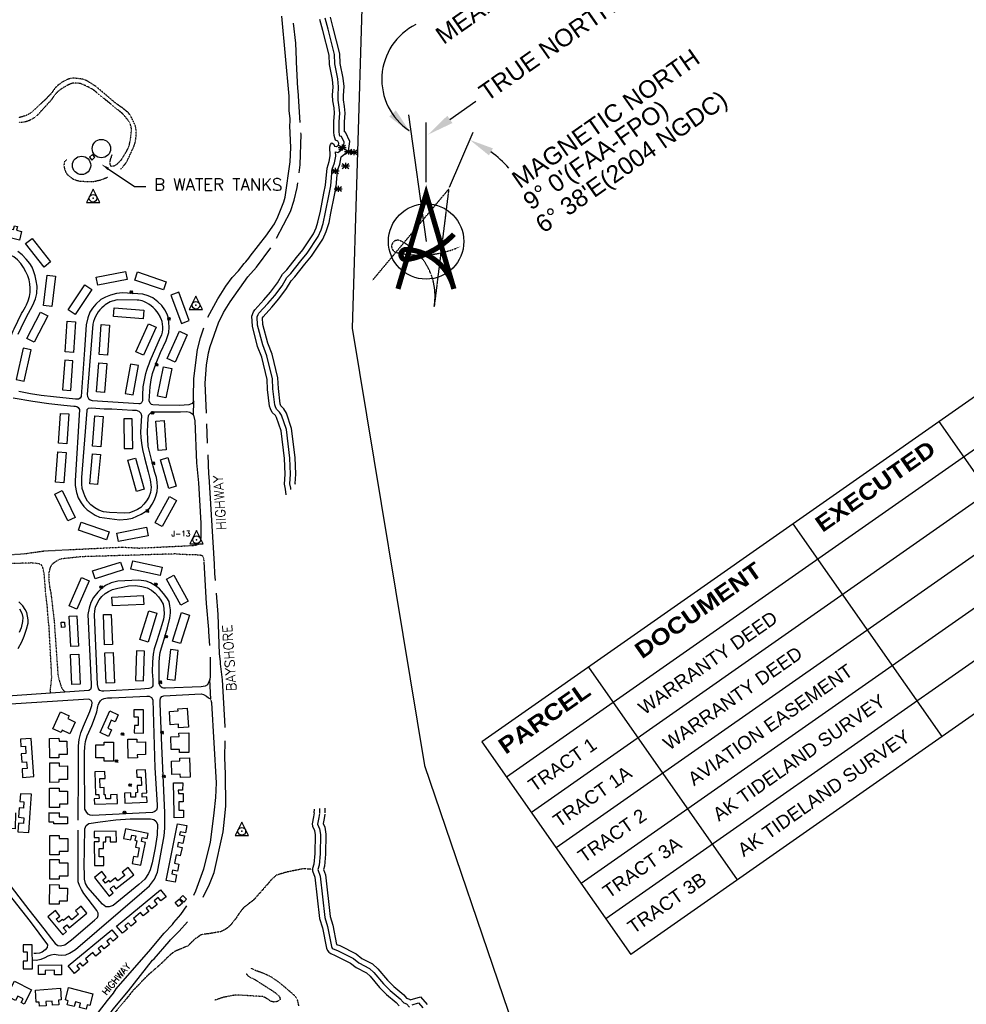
# Model space of a CAD drawing. Header units: feet. Extents: x 0 to 208040, y 0 to 211214.
# Tile 61 of 71: x 199729 to 203259, y 196786 to 200457. Entities that reach past the tile are written whole.
import ezdxf
from ezdxf.enums import TextEntityAlignment as Align

# ---------------------------------------------------------------- set-up
doc = ezdxf.new("R2010")
doc.units = ezdxf.units.FT
doc.header["$LTSCALE"] = 0.5
doc.header["$MEASUREMENT"] = 0
doc.header["$XCLIPFRAME"] = 0
for name, pattern in [('D100S10', [1, 0.5, 0.5]), ('D80S10', [1, 0.5, 0.5]), ('DASHED', [0.75, 0.5, -0.25]), ('HIDDEN', [0.375, 0.25, -0.125]), ('HIDDEN2', [0.1875, 0.125, -0.0625]), ('PHANTOM2', [1.25, 0.625, -0.125, 0.125, -0.125, 0.125, -0.125])]:
    doc.linetypes.add(name, pattern=pattern)
doc.layers.get('0').update_dxf_attribs({"linetype": 'CONTINUOUS'})
for name, color, linetype in [('1-TEXT', 1, 'CONTINUOUS'), ('1-WCBTEXT', 1, 'CONTINUOUS'), ('COAST', 5, 'CONTINUOUS'), ('COAST-LT1', 5, 'D80S10'), ('COAST-LT2', 5, 'D100S10'), ('ELECTRIC_ANNO', 11, 'DASHED'), ('HV-CONTROL', 11, 'CONTINUOUS'), ('image', 7, 'CONTINUOUS'), ('MA-BLDG', 11, 'CONTINUOUS'), ('MAGNOR', 11, 'CONTINUOUS'), ('MI-BLDG', 11, 'CONTINUOUS'), ('R-DIRT', 11, 'HIDDEN2'), ('R-DIRT-T', 1, 'CONTINUOUS'), ('R-PAVED', 11, 'CONTINUOUS'), ('ROCK', 11, 'CONTINUOUS'), ('S_SYMB', 11, 'CONTINUOUS'), ('STREAM', 11, 'PHANTOM2'), ('TANK', 11, 'CONTINUOUS'), ('TRACT1AREA', 3, 'CONTINUOUS')]:
    doc.layers.add(name, color=color, linetype=linetype)
doc.styles.add('ARIAL', font='ARIAL.TTF')
doc.styles.add('ARIALBOLD', font='ARIBLK.TTF')
doc.styles.add('COMPLEX', font='complex.shx')
doc.styles.add('CVFONT05', font='ROMANC')
doc.styles.add('NOTE', font='ARIAL.TTF', dxfattribs={"height": 10})
doc.styles.get("Standard").update_dxf_attribs({"font": 'simplex.shx'})
picture_1 = doc.add_image_def('image1.jpg', size_in_pixel=(2000, 2400))

# ---------------------------------------------------------------- blocks, each defined once
blk = doc.blocks.new('ROCK')
for p, q in [((-15, 0), (15, 0)), ((-12, 9), (12, -9)), ((-12, -9), (12, 9)), ((0, 11.3), (0, -11.3))]:
    blk.add_line(p, q)
blk = doc.blocks.new('HV-CONTROL', base_point=(0, 18.8))
blk.add_lwpolyline([(-25.1, 3.2), (24.9, 3.2), (-0.1, 53.2)], close=True)
blk.add_circle((-0.1, 18.8), 14.4)
blk.add_point((-0.1, 18.8))
blk = doc.blocks.new('51-91')
at = {"layer": 'S_SYMB'}
for p, q in [((-3.3, 3.3), (-5.1, 5.1)), ((3.3, 3.3), (5.1, 5.1)), ((-3.3, -3.3), (-5.1, -5.1)), ((3.3, -3.3), (5.1, -5.1))]:
    blk.add_line(p, q, dxfattribs=at)
blk.add_circle((0, 0), 4.64, dxfattribs=at)
blk.add_text('s', height=8, dxfattribs=at).set_placement((0.1, -2.7), align=Align.CENTER)
blk = doc.blocks.new('A')
at = {"layer": 'MAGNOR', "color": 1, "linetype": 'HIDDEN'}
blk.add_lwpolyline([(-246.9, -4), (180.7, 111.4), (-115.6, -217, 0.336102), (-77.5, 57.1, 1.104883), (-114.5, 30.5, 0.163873), (92.6, -88.6, -0.287679)], format="xyb", dxfattribs=at)

msp = doc.modelspace()

# ---------------------------------------------------------------- linework, layer by layer
at = {"layer": '1-TEXT'}
for p, q in [((200059.6, 199901.2), (200157.1, 199835.4)), ((200157.1, 199835.4), (200200, 199835.4))]:
    msp.add_line(p, q, dxfattribs=at)
msp.add_solid([(200056.8, 199897), (200062.4, 199905.3), (200034.7, 199917.9)], dxfattribs=at)
at = {"layer": '1-WCBTEXT', "color": 1}
msp.add_solid([(201131.6, 200119.2), (201107.3, 200096.4), (201187.8, 200034.8)], dxfattribs=at)
at = {"layer": 'COAST'}
for points, elevation in [([(200722.5, 198685.9), (200720.3, 198707.2), (200716.5, 198725), (200719.3, 198763.1), (200716.3, 198821.2), (200704, 198924.4), (200687.4, 198973.8), (200682.8, 198981.5), (200670.7, 198993.4), (200664, 199007), (200661.3, 199017), (200653.9, 199079.1), (200651.8, 199115.7), (200631.9, 199198.5), (200616.5, 199239.3), (200596.8, 199315.1), (200594.3, 199352.6), (200600.9, 199367.9), (200605.8, 199375.3), (200639.7, 199412.5), (200664.9, 199441.5), (200690.9, 199476.5), (200709.4, 199508.8), (200725.6, 199524.9), (200761.9, 199570.4), (200785, 199598.8), (200824.4, 199658.7), (200835, 199681.4), (200841.1, 199702.1), (200850.3, 199743.8), (200863.7, 199810.3), (200869.4, 199840.2), (200875.3, 199903.8), (200883.7, 199928.7), (200887.5, 199949.7), (200885.6, 199983.7), (200888, 199992), (200893.3, 199998.2), (200900.5, 199993.8), (200902.9, 199985.9), (200911, 199984.1), (200917.6, 199989.4), (200918.8, 199997.5), (200915.3, 200005.1), (200907.1, 200007.7), (200902.3, 200025.8), (200900.9, 200037.5), (200900.8, 200077.7), (200902.8, 200108.8), (200901.3, 200129), (200896.5, 200154.9), (200896.2, 200175.8), (200898.5, 200207.4), (200896, 200234.1), (200884.8, 200289.8), (200883.4, 200324.7), (200859.7, 200417.3), (200848.4, 200458.5)], 2.6), ([(200826.8, 197500), (200825.2, 197485.6), (200819.7, 197459.3), (200820.8, 197450.4), (200828.1, 197434.7), (200830.6, 197417.9), (200830, 197348.4), (200826.3, 197309.2), (200821.3, 197291.9), (200821.7, 197283.4), (200829.9, 197259.6), (200847.7, 197105.5), (200858, 197071.1), (200872.9, 196995.4), (200876.6, 196987), (200882.2, 196980), (200889.3, 196975.3), (200905.9, 196968.5), (200962.8, 196939.9), (200983.5, 196923.8), (201022.1, 196903.4), (201035.8, 196891.1), (201071.3, 196848.8), (201097.2, 196823), (201133.6, 196792.7), (201144.5, 196779.9)], 4.4), ([(200826.8, 197500), (200828.3, 197513.3), (200828.3, 197513.6)], 2.6)]:
    msp.add_lwpolyline(points, dxfattribs=dict(at, elevation=elevation))
at = {"layer": 'COAST-LT1'}
for points, elevation in [([(200740.5, 198705.5), (200740, 198710.3), (200736.7, 198726.3), (200739.3, 198762.9), (200736.3, 198822.9), (200723.6, 198928.8), (200705.7, 198982.3), (200698.6, 198994), (200687.2, 199005.2), (200682.8, 199014.1), (200681, 199020.8), (200673.8, 199080.9), (200671.7, 199118.6), (200651.1, 199204.4), (200635.6, 199245.4), (200616.6, 199318.3), (200614.6, 199349.1), (200618.5, 199358.4), (200621.6, 199362.9), (200654.7, 199399.2), (200680.5, 199429), (200707.6, 199465.5), (200725.4, 199496.5), (200740.5, 199511.6), (200777.5, 199557.9), (200801.1, 199587), (200841.8, 199648.9), (200853.8, 199674.3), (200860.5, 199697.1), (200869.9, 199739.8), (200883.4, 199806.5), (200889.2, 199837.4), (200895, 199899.6), (200903.1, 199923.7), (200907.6, 199948.4), (200906.7, 199964.6), (200916, 199962.6), (200936.2, 199978.6), (200939.5, 200000.5), (200929.7, 200021.5), (200923.6, 200023.4), (200922, 200029.6), (200920.9, 200038.7), (200920.8, 200077.1), (200922.8, 200108.9), (200921.1, 200131.6), (200916.5, 200156.8), (200916.2, 200175.3), (200918.5, 200207.6), (200915.8, 200237), (200904.8, 200292.3), (200903.2, 200327.6), (200879, 200422.4), (200868, 200462.7)], 2.6), ([(200846.7, 197497.7), (200844.9, 197482.4), (200839.7, 197457.3), (200847.5, 197440.5), (200850.6, 197419.3), (200850, 197347.4), (200846, 197305.5), (200841.1, 197288.4), (200849.6, 197264.1), (200867.3, 197109.6), (200877.4, 197075.9), (200892.1, 197001.4), (200894.6, 196995.8), (200898.7, 196993.1), (200914.2, 196986.7), (200973.5, 196956.9), (200994.4, 196940.7), (201033.6, 196920), (201050.2, 196905.1), (201086.1, 196862.4), (201110.7, 196837.8), (201147.7, 196807), (201158.6, 196794.2), (201161.2, 196792), (201171, 196788.4), (201182.5, 196775.9)], 4.4), ([(200848.3, 197500.3), (200848.4, 197512.3), (200848.3, 197515.8)], 2.6), ([(201192.2, 196784), (201216.7, 196791), (201232.1, 196773.3)], 4.4)]:
    msp.add_lwpolyline(points, dxfattribs=dict(at, elevation=elevation))
at = {"layer": 'COAST-LT2'}
for points, elevation in [([(200757.6, 198724.1), (200756.8, 198727.7), (200759.3, 198762.7), (200756.2, 198824.6), (200743.2, 198933.2), (200724, 198990.7), (200714.5, 199006.5), (200703.6, 199017.1), (200701.6, 199021.2), (200700.7, 199024.6), (200693.8, 199082.7), (200691.5, 199121.6), (200670.2, 199210.3), (200654.7, 199251.5), (200636.4, 199321.5), (200634.8, 199345.7), (200636.6, 199349.7), (200669.6, 199385.9), (200696.1, 199416.4), (200724.4, 199454.6), (200741.4, 199484.3), (200755.4, 199498.2), (200793.1, 199545.4), (200817.3, 199575.2), (200859.3, 199639.1), (200872.5, 199667.2), (200883.6, 199700.7), (200889.6, 199735.9), (200903, 199802.6), (200909, 199834.6), (200914.7, 199895.5), (200922.5, 199918.7), (200927.5, 199946.2), (200954.9, 199967.9), (200960.2, 200003.5), (200944.1, 200037.9), (200940.9, 200038.9), (200940.8, 200076.4), (200942.9, 200109), (200941, 200134.1), (200936.5, 200158.8), (200936.2, 200174.7), (200938.6, 200207.8), (200935.7, 200239.9), (200924.7, 200294.7), (200923.1, 200330.5), (200898.3, 200427.5), (200887.6, 200466.8)], 2.6), ([(200866.5, 197495.4), (200864.7, 197479.2), (200860.6, 197459.7), (200866.8, 197446.2), (200870.6, 197420.7), (200870, 197346.4), (200865.8, 197301.7), (200862.1, 197289), (200869.2, 197268.6), (200887, 197113.6), (200896.9, 197080.7), (200910.9, 197009.7), (200922.5, 197004.9), (200984.3, 196973.9), (201005.3, 196957.5), (201045.1, 196936.5), (201064.6, 196919), (201100.8, 196875.9), (201124.2, 196852.6), (201161.9, 196821.2), (201172, 196809.3), (201182.4, 196805.4), (201184.9, 196802.7), (201223.5, 196813.7), (201248.6, 196784.9)], 4.4), ([(200868.9, 197500.3), (200868.4, 197511.2), (200868.3, 197518)], 2.6)]:
    msp.add_lwpolyline(points, dxfattribs=dict(at, elevation=elevation))
at = {"layer": 'MA-BLDG', "elevation": 226}
msp.add_lwpolyline([(200001, 199954.3), (199989.6, 199944.3), (199998.5, 199934.2), (200009.9, 199944.3)], close=True, dxfattribs=at)
at = {"layer": 'MAGNOR', "color": 1}
for p, q in [((201333.4, 200085.8), (201430, 200153.2)), ((201178.5, 200102.8), (201244.8, 199630.6)), ((201244.8, 199851.1), (201244.8, 200073.9)), ((201332.2, 199833), (201420.5, 200037.6))]:
    msp.add_line(p, q, dxfattribs=at)
at = {"layer": 'MAGNOR', "color": 1, "const_width": 19.4}
msp.add_lwpolyline([(201139.7, 199453.7), (201244.8, 199807.5), (201348.2, 199453.7, 0.336102), (201170.4, 199600.6, 1.104883), (201173.2, 199562.7, 0.163873), (201348.2, 199657.6, -0.287679)], format="xyb", dxfattribs=at)
at = {"layer": 'MAGNOR', "color": 1, "linetype": 'Continuous'}
msp.add_circle((201244.8, 199630.6), 140.6, dxfattribs=at)
at = {"layer": 'MAGNOR', "color": 1}
for centre, radius, start, end in [((201308.9, 200234.5), 229.4, 116.6736, 236.237), ((201244.8, 199630.6), 412.1, 41.5873, 54.1204)]:
    msp.add_arc(centre, radius, start, end, dxfattribs=at)
for points in [[(201342.9, 200072.1), (201323.8, 200099.4), (201251.4, 200028.5)], [(201479, 199951.5), (201493.8, 199977.6), (201408.2, 200009)]]:
    msp.add_solid(points, dxfattribs=at)
at = {"layer": 'MI-BLDG'}
for points, elevation in [([(199728.1, 199635.4), (199619.6, 199663.3), (199627.8, 199695.2), (199706.7, 199674.9), (199710.3, 199688.6), (199721.2, 199685.8), (199717.9, 199673), (199736.6, 199668.1)], 54), ([(199820.5, 199535.2), (199751.5, 199623.1), (199775.6, 199642.1), (199844.7, 199554.1)], 54.5), ([(199817.5, 199392.1), (199831.2, 199504.7), (199862.7, 199500.9), (199848.9, 199388.2)], 51.5), ([(200129.7, 199488.4), (200020.2, 199467.3), (200014.3, 199497.8), (200123.8, 199518.9)], 54.2), ([(200265.6, 199450.1), (200158.6, 199486.8), (200168.8, 199516.7), (200275.8, 199479.9)], 54.5), ([(199998.4, 199451.9), (199935.8, 199358.3), (199909.5, 199375.9), (199972.2, 199469.4)], 52.9), ([(200293.4, 199430.3), (200332.8, 199324.7), (200361.6, 199335.5), (200322.1, 199441)], 52.6), ([(199756.2, 199269.1), (199806.6, 199367.2), (199833.7, 199353.2), (199783.3, 199255.1)], 50.4), ([(200189.9, 199342.5), (200078.9, 199350.6), (200081.2, 199382.7), (200192.2, 199374.6)], 53.2), ([(199936.9, 199330.9), (199929.4, 199216.6), (199898.9, 199218.6), (199906.4, 199332.9)], 51.2), ([(200026.1, 199208.8), (200033.5, 199321), (200063.9, 199319), (200056.5, 199206.8)], 51.2), ([(200237.7, 199310.6), (200190.5, 199206.7), (200162, 199219.6), (200209.2, 199323.5)], 52.6), ([(200354.2, 199282.8), (200308.9, 199181), (200279.4, 199194.1), (200324.7, 199295.9)], 52.9), ([(199746.2, 199109.6), (199772.6, 199226.4), (199742.6, 199233.2), (199716.2, 199116.4)], 48.2), ([(199919.4, 199074.7), (199927.2, 199185.9), (199897.1, 199188.1), (199889.2, 199076.8)], 49.9), ([(200016, 199069.3), (200024.7, 199178.5), (200054.6, 199176.1), (200045.9, 199066.9)], 49.9), ([(200142.3, 199173), (200122.8, 199063.4), (200152.6, 199058.1), (200172.1, 199167.7)], 51), ([(200296.3, 199157), (200274.2, 199048), (200243.7, 199054.2), (200265.8, 199163.1)], 51.8), ([(199912.5, 198987.4), (199904.8, 198875.8), (199874, 198877.9), (199881.7, 198989.5)], 48), ([(200040.9, 198978), (200032.2, 198864.8), (200000.6, 198867.3), (200009.3, 198980.5)], 48.5), ([(200117.2, 198969), (200119, 198858), (200150.6, 198858.5), (200148.8, 198969.5)], 50.2), ([(200267.4, 198963.3), (200275.8, 198853), (200245.7, 198850.7), (200237.2, 198961)], 48.2), ([(199863.1, 198732.6), (199871, 198846.3), (199902.3, 198844.2), (199894.4, 198730.4)], 46.9), ([(199990.6, 198727.2), (200000.9, 198838.8), (200030.3, 198836.1), (200020, 198724.5)], 46.1), ([(200161.5, 198822.8), (200193.6, 198706.4), (200164.3, 198698.3), (200132.2, 198814.7)], 48), ([(200281.7, 198824.8), (200312.6, 198717.5), (200285, 198709.5), (200254, 198816.9)], 47.4), ([(199908.7, 198588.3), (199860.4, 198688.1), (199888.2, 198701.5), (199936.5, 198601.8)], 46.6), ([(200052.4, 198517.8), (199948.2, 198554.1), (199958.5, 198583.6), (200062.7, 198547.3)], 45.2), ([(200208.3, 198533.5), (200097.4, 198512.1), (200091.4, 198543.3), (200202.2, 198564.7)], 44.7), ([(200253.6, 198384.7), (200144.3, 198408.8), (200151.2, 198439.7), (200260.4, 198415.5)], 45.2), ([(200114.7, 198406.6), (200010.6, 198373.1), (200001.4, 198401.8), (200105.5, 198435.2)], 45.5), ([(199988, 198365), (199942.8, 198259.9), (199914.1, 198272.3), (199959.4, 198377.3)], 45.2), ([(200329.6, 198273.9), (200276.5, 198371.4), (200304.3, 198386.5), (200357.4, 198289)], 43.3), ([(200191.9, 198277.2), (200074.8, 198271.5), (200073.1, 198304.3), (200190.3, 198310)], 42.2), ([(200241.2, 198244.2), (200207.8, 198137), (200177.8, 198146.3), (200211.2, 198253.5)], 42.8), ([(199942.7, 198234.5), (199948.3, 198121.7), (199919.4, 198120.3), (199913.8, 198233)], 42.5), ([(200045.4, 198126.6), (200041.2, 198239), (200071, 198240.1), (200075.1, 198127.7)], 42.2), ([(200299.1, 198140.6), (200332.9, 198247.1), (200362.5, 198237.7), (200328.7, 198131.2)], 42.2), ([(199885.3, 198191.7), (199884.5, 198210.5), (199896.9, 198211), (199897.7, 198192.2)], 41.1), ([(200309.2, 197995.2), (200320.8, 198105.5), (200291.1, 198108.6), (200279.5, 197998.3)], 41.1), ([(199950.3, 198092.3), (199955.2, 197979.4), (199924.2, 197978), (199919.3, 198090.9)], 41.1), ([(200077.8, 198098.1), (200082.4, 197985.2), (200052, 197984), (200047.4, 198096.8)], 41.4), ([(200164.7, 198103.8), (200160.9, 197993.3), (200191.1, 197992.3), (200194.9, 198102.7)], 42), ([(200322, 197816.8), (200321.1, 197830.1), (200290.9, 197828.1), (200287.6, 197878.1), (200319.6, 197880.3), (200319, 197888.3), (200353.8, 197890.6), (200358.5, 197819.2)], 47.4), ([(199913.7, 197861.7), (199909, 197851.5), (199936.4, 197838.7), (199915.8, 197794.8), (199887.9, 197807.8), (199883.7, 197799), (199852.4, 197813.6), (199881.8, 197876.6)], 50.7), ([(200097.1, 197865.8), (200084.8, 197838.9), (200070.8, 197845.3), (200057.6, 197816.3), (200072.1, 197809.7), (200061, 197785.3), (200028.8, 197800), (200065.4, 197880.3)], 45), ([(200154.7, 197884.3), (200154.5, 197858.3), (200171.3, 197858.2), (200171.1, 197825.2), (200156.8, 197825.3), (200156.6, 197797.9), (200190.7, 197797.6), (200191.4, 197884)], 48.8), ([(199731.8, 197774.9), (199733.6, 197747.4), (199751, 197748.5), (199752.8, 197720.7), (199734.8, 197719.5), (199736.8, 197688.7), (199755.1, 197689.9), (199756.7, 197664.8), (199738.3, 197663.6), (199740.3, 197632.4), (199781.8, 197635.1), (199772.6, 197777.5)], 37.6), ([(199875.8, 197778.4), (199876, 197767), (199905.7, 197767.6), (199906.6, 197717.8), (199875.4, 197717.3), (199875.6, 197705.7), (199841.2, 197705.1), (199839.9, 197777.8)], 49.9), ([(200165.5, 197775.2), (200165.6, 197764.1), (200197.9, 197764.6), (200198.6, 197717), (200167.9, 197716.6), (200168.1, 197704.9), (200133.4, 197704.4), (200132.3, 197774.7)], 47.1), ([(200325, 197724.9), (200324.8, 197736.4), (200293.5, 197735.9), (200292.8, 197783.9), (200323.4, 197784.3), (200323.2, 197797.6), (200359.4, 197798.1), (200360.5, 197725.5)], 47.7), ([(200044.2, 197693.1), (200044.2, 197704.9), (200013.4, 197705.1), (200013.8, 197753.5), (200044.7, 197753.3), (200044.8, 197763.9), (200079.6, 197763.7), (200079.2, 197692.9)], 48.5), ([(200328.3, 197632.1), (200327.9, 197644), (200297.2, 197643), (200295.5, 197692.7), (200326.4, 197693.7), (200326, 197703.6), (200362.2, 197704.8), (200364.6, 197633.3)], 45.5), ([(199876.7, 197686.5), (199876.8, 197674.4), (199907, 197674.7), (199907.5, 197624.7), (199875.5, 197624.4), (199875.6, 197613.8), (199842, 197613.5), (199841.3, 197686.1)], 47.7), ([(200092.6, 197568.4), (200068.1, 197567.7), (200068.5, 197552.3), (200049.9, 197551.7), (200049.4, 197567), (200044.6, 197566.9), (200043.9, 197594.1), (200029.3, 197593.7), (200028.4, 197627.6), (200047.8, 197628.1), (200047.1, 197654.6), (200009.1, 197653.5), (200011.5, 197568.5), (200025, 197568.9), (200025.4, 197552.9), (200007.1, 197552.4), (200007.7, 197531.9), (200093.6, 197534.3)], 49.1), ([(200165.3, 197658.6), (200166.5, 197632.7), (200181.9, 197633.4), (200183.3, 197602.1), (200167.3, 197601.4), (200168.5, 197575.5), (200160.8, 197575.1), (200161.6, 197558.9), (200144.1, 197558.1), (200143.3, 197575), (200119.8, 197574), (200121.5, 197536.3), (200204.5, 197540.1), (200203.6, 197559.3), (200186.6, 197558.5), (200185.9, 197573.8), (200202.8, 197574.6), (200198.9, 197660.1)], 43.9), ([(199876.5, 197592.1), (199876.5, 197580.9), (199907.8, 197581), (199908, 197533), (199877.4, 197533), (199877.4, 197520), (199841, 197519.9), (199840.8, 197592)], 48.5), ([(199839.2, 197500), (199839.1, 197500.9)], 51.5), ([(199876, 197500), (199876, 197485.1), (199907.3, 197485.2), (199907.4, 197458.7), (199856.6, 197458.6), (199856.6, 197465.3), (199839.3, 197465.2), (199839.2, 197500)], 51.5), ([(199876, 197501), (199876, 197500)], 51.5), ([(200352.6, 197452.3), (200347.2, 197425.6), (200328.2, 197429.4), (200325.8, 197417.9), (200343.4, 197414.3), (200337.6, 197386.1), (200320.7, 197389.5), (200317.6, 197374.2), (200334.6, 197370.8), (200328.2, 197339.8), (200312.3, 197343), (200306.1, 197312.5), (200322.8, 197309.1), (200317.5, 197282.7), (200299.7, 197286.3), (200296.8, 197272.1), (200314.4, 197268.5), (200308.9, 197241.4), (200275.2, 197248.3), (200318.2, 197459.3)], 46.1), ([(199876.6, 197415.5), (199876.6, 197404.2), (199908.4, 197404.2), (199908.3, 197356.4), (199877, 197356.4), (199877, 197343.2), (199841.3, 197343.3), (199841.4, 197415.6)], 44.7), ([(200007, 197408.3), (200024, 197408.4), (200024.1, 197392.5), (200007.5, 197392.4), (200008.2, 197304), (200042.7, 197304.3), (200042.5, 197336.1), (200025.8, 197336), (200025.6, 197366.5), (200042, 197366.7), (200041.8, 197391.6), (200051, 197391.7), (200050.9, 197410), (200066.1, 197410.1), (200066.3, 197391.9), (200089.8, 197392.1), (200089.5, 197431.4), (200006.9, 197430.8)], 36.8), ([(200183.4, 197393), (200186.5, 197408), (200204.5, 197404.3), (200208.5, 197423.5), (200124.2, 197441), (200116.6, 197404.5), (200143.3, 197398.9), (200147, 197416.8), (200162.4, 197413.7), (200159, 197397.6), (200165.7, 197396.2), (200160.7, 197371.9), (200175.1, 197369), (200168, 197334.7), (200154, 197337.6), (200148.6, 197311.4), (200181.3, 197304.7), (200198.9, 197389.8)], 49.6), ([(199876.2, 197325.7), (199876.2, 197313.2), (199908.4, 197313.2), (199908.4, 197264.3), (199876.3, 197264.3), (199876.3, 197252.6), (199841.3, 197252.6), (199841.3, 197325.7)], 48.5), ([(200133.7, 197296.4), (200111.7, 197279.2), (200121.5, 197266.8), (200095.8, 197246.7), (200087, 197257.8), (200066.7, 197242), (200062.1, 197247.9), (200049.2, 197237.9), (200039.2, 197250.7), (200051.8, 197260.5), (200035.8, 197280.9), (200007.9, 197259), (200062.6, 197189.1), (200078.3, 197201.4), (200066.1, 197216.9), (200079.7, 197227.5), (200087.8, 197217.1), (200154.8, 197269.4)], 44.1), ([(199877.1, 197232.1), (199877, 197219.3), (199907.4, 197219), (199906.9, 197171), (199877, 197171.3), (199876.9, 197159.6), (199840.9, 197160), (199841.6, 197232.5)], 47.7), ([(200275, 197187.3), (200255.9, 197171.5), (200245.6, 197184), (200230.6, 197171.8), (200242.1, 197157.8), (200222.6, 197141.7), (200212.2, 197154.3), (200200.5, 197144.6), (200210.5, 197132.6), (200190.1, 197115.8), (200179.9, 197128.3), (200153.1, 197106.3), (200163.6, 197093.5), (200144.4, 197077.6), (200134.3, 197089.9), (200121.1, 197079.1), (200131.2, 197066.7), (200112.3, 197051.2), (200090.4, 197077.8), (200254.2, 197212.5)], 43.6), ([(200341.2, 197167.1), (200326.3, 197181.1), (200337, 197192.4), (200351.8, 197178.4)], 33.2), ([(199958.3, 197151.9), (199938, 197135.1), (199948.9, 197121.9), (199923.6, 197101), (199912.2, 197114.8), (199892.5, 197098.5), (199889, 197102.8), (199875.7, 197091.9), (199865.9, 197103.8), (199879.3, 197114.9), (199862.3, 197135.6), (199834.5, 197112.6), (199889.6, 197045.7), (199903.7, 197057.4), (199891.9, 197071.7), (199904.8, 197082.3), (199914, 197071.2), (199980, 197125.5)], 45), ([(200321.7, 197151.1), (200309.5, 197165.4), (200324.2, 197177.9), (200336.4, 197163.5)], 33.5), ([(200095.5, 197036.9), (200077.3, 197021.9), (200068.3, 197032.8), (200054.5, 197021.5), (200064.6, 197009.1), (200044.3, 196992.4), (200034, 197004.9), (200021.8, 196994.8), (200032.3, 196982), (200012.9, 196966), (200002.4, 196978.8), (199974.4, 196955.7), (199984, 196944), (199965.2, 196928.5), (199955.1, 196940.7), (199941.8, 196929.7), (199952.4, 196916.7), (199933.1, 196900.8), (199909.7, 196929.3), (200073.3, 197063.8)], 40.9), ([(199741.7, 197007.8), (199741.9, 196981.4), (199757.2, 196981.5), (199757.5, 196946.8), (199742.3, 196946.7), (199742.5, 196918.2), (199776.5, 196918.5), (199775.8, 197008.1)], 33.8), ([(199885, 196895.9), (199859.6, 196895.8), (199859.5, 196912.8), (199824.4, 196912.7), (199824.5, 196897.8), (199799.3, 196897.7), (199799.1, 196932.6), (199884.8, 196933)], 40), ([(199745.9, 196787.1), (199735.1, 196792.7), (199742.1, 196806.2), (199722.3, 196816.5), (199714.1, 196800.7), (199692.5, 196811.9), (199699.2, 196824.8), (199688.2, 196830.5), (199710.1, 196872.5), (199773.2, 196839.8)], 37.3), ([(199884.5, 196802.5), (199873.9, 196801.7), (199875.1, 196784.6), (199851.1, 196782.9), (199850, 196798), (199827.2, 196796.3), (199828.4, 196780.8), (199803.5, 196778.9), (199802.3, 196794.4), (199791.3, 196793.6), (199787.9, 196839.3), (199881.2, 196846.2)], 37.3), ([(199990.7, 196781.7), (199981.1, 196784.2), (199976.8, 196768.1), (199952.4, 196774.5), (199956.5, 196790.4), (199936.8, 196795.5), (199932.1, 196777.8), (199906.2, 196784.6), (199910.1, 196799.6), (199899.7, 196802.3), (199911.8, 196848.8), (200002.1, 196825.1)], 36.5)]:
    msp.add_lwpolyline(points, close=True, dxfattribs=dict(at, elevation=elevation))
for points, elevation in [([(200314.6, 198665), (200260.7, 198567.1), (200233.9, 198581.4)], 46.3), ([(200234.7, 198582.4), (200288.2, 198679.6), (200314.6, 198665)], 46.3), ([(200305.4, 197500), (200303.1, 197612.4), (200337, 197611.8), (200336.3, 197584.5), (200320.6, 197584.2), (200320.9, 197572.3), (200338.6, 197572.7), (200339.2, 197541.5), (200322.3, 197541.2), (200322.9, 197509.7), (200339.9, 197510.1), (200340.1, 197500)], 49.9), ([(199768.2, 197500), (199773.3, 197569.2), (199732.4, 197571.5), (199729.7, 197542.3), (199744.9, 197541.2), (199743.2, 197517.1), (199727.4, 197518.3), (199726, 197500)], 36.2), ([(199726, 197500), (199724.9, 197483.5), (199744.9, 197482), (199743.3, 197459.7), (199724.4, 197461.1), (199722.2, 197429.6), (199762.9, 197426.7), (199768.2, 197500)], 36.2), ([(200340.1, 197500), (200340.5, 197482.6), (200305.7, 197481.9), (200305.4, 197500)], 49.9)]:
    msp.add_lwpolyline(points, dxfattribs=dict(at, elevation=elevation))
at = {"layer": 'R-DIRT'}
for points, elevation in [([(200106.7, 199900.4), (200108.3, 199902), (200124.3, 199921.6), (200129.3, 199928.7), (200154.5, 199983.2), (200160.8, 200002.3), (200164.1, 200028.6), (200163.3, 200047.9), (200161.8, 200056.6), (200159.5, 200064.6), (200147.6, 200090.7), (200142.6, 200099.8), (200134, 200110.7), (200109.6, 200130.5), (200086.7, 200146.3), (200016.8, 200205.8), (200008.7, 200211.6), (199980, 200229.5), (199969.8, 200234), (199957.7, 200236.8), (199931.6, 200239.5), (199921.7, 200238.7), (199912, 200236.2), (199903.4, 200232.8), (199894.9, 200228.6), (199885.8, 200223), (199869.6, 200211.2), (199863.6, 200204.7), (199846.4, 200181.9), (199832.7, 200167.6), (199774.6, 200111.9), (199759, 200102.9), (199751.1, 200099.2), (199726.9, 200092.1)], 220.8), ([(200072.9, 199954.7), (200072.9, 199954.7), (200070.5, 199946.2), (200067.3, 199937.2), (200065.2, 199928.9), (200065.1, 199920.7), (200067.5, 199912.7), (200075.8, 199911.2), (200086.4, 199914.7), (200095.1, 199921.1), (200109, 199936.2), (200128.5, 199967.8), (200132.4, 199975.3), (200138.4, 199991.4), (200141.9, 200007.8), (200146.1, 200041.6), (200146.2, 200050.1), (200144.6, 200060), (200142, 200068), (200137.7, 200076.4), (200120.5, 200099), (200114.7, 200105.5), (200004.6, 200195.4), (199997.7, 200200), (199967.5, 200214.7), (199959.9, 200217.8), (199951.6, 200219.9), (199938.4, 200221.4), (199927.6, 200221), (199911.8, 200214.8), (199904.2, 200211), (199889.4, 200202.3), (199875.3, 200192.1), (199867.4, 200185), (199859.5, 200176), (199844.4, 200155.2), (199796.3, 200102.5), (199781.5, 200090.5), (199774.1, 200085.8), (199762.7, 200080.2), (199754.1, 200077.4), (199737.3, 200074.4), (199726.5, 200073.7)], 218.4), ([(199903.8, 199935.1), (199903.8, 199935.1), (199895.4, 199926.5), (199894.2, 199913.7), (199895.5, 199904.2), (199900.7, 199889.3), (199905.9, 199881.5), (199914.1, 199874), (199920.6, 199868.9), (199927.5, 199864.2), (199935.1, 199860.6), (199951.8, 199855.9), (199981.8, 199853.8), (200003.3, 199854.4), (200012, 199855.6), (200031.2, 199860.3), (200057.6, 199870.4)], 220.8), ([(199268.3, 198437.9), (199269.3, 198437.9), (199275, 198438.6), (199283.3, 198439), (199322.5, 198443), (199396, 198443.4), (199434.6, 198449.4), (199740.6, 198465.6), (199823, 198477), (200110.8, 198490.9), (200175, 198487.3), (200373.8, 198496.9), (200383, 198498), (200392.6, 198500.2), (200395.8, 198501.6)], 30), ([(200416.8, 198438.1), (200416, 198450.5), (200411.6, 198457.6), (200403.7, 198460.2), (200386.5, 198461.9), (200335.8, 198463), (200310.2, 198465.4), (199960.1, 198454.9), (199888, 198447.2), (199879.5, 198444.9), (199871.7, 198441.4), (199862.5, 198436.1), (199855.3, 198430.9), (199849.2, 198425.3), (199844.3, 198418.4), (199840.1, 198405.7), (199838.2, 198394.4), (199837.8, 198369.1), (199840.6, 198343), (199842.1, 198334.6), (199844.2, 198326.6), (199845.7, 198318.5), (199857.8, 198215.6), (199871.9, 198015.5), (199875.3, 197997.8), (199883.8, 197971.2), (199887.1, 197963.7), (199892.1, 197956.8), (199898.3, 197951.4)], 25), ([(199844.7, 197947.1), (199844.7, 197947.1), (199843.5, 197955.5), (199849, 198005.2), (199838.7, 198198), (199836, 198219.8), (199832.5, 198265.5), (199826.4, 198320.1), (199821.1, 198389.2), (199817.3, 198408.3), (199814.9, 198416.6), (199810.6, 198424), (199800.4, 198428.7), (199785.5, 198431), (199773.2, 198431.8), (199623.9, 198426.5), (199531.8, 198429.4), (199514.4, 198428.6), (199397.1, 198417.4), (199389.9, 198403.5)], 25), ([(200573.8, 196900), (200573.8, 196900), (200580.4, 196893), (200591.6, 196885.3), (200605.5, 196879.1), (200683.8, 196828.8), (200690.3, 196822.6), (200698.5, 196813.1), (200700.6, 196804.6), (200690.8, 196796.4), (200676.3, 196794.5), (200665.4, 196797.4), (200648.8, 196808.6), (200637.1, 196814.9), (200544.6, 196820.4), (200526, 196819.5), (200489.7, 196812.1), (200456.3, 196801.1)], 40), ([(200770.4, 196780.4), (200765.6, 196801), (200761.1, 196809.5), (200754.8, 196817.3), (200747.4, 196824.8), (200701.6, 196863.9), (200663.1, 196890.3), (200635.7, 196902.3), (200608.5, 196912), (200600.9, 196915.6), (200592.9, 196920.4)], 45)]:
    msp.add_lwpolyline(points, dxfattribs=dict(at, elevation=elevation))
at = {"layer": 'R-PAVED'}
for points, elevation in [([(200430.5, 199347.8), (200430.9, 199348.7), (200467.9, 199417), (200479.2, 199434.1), (200497.4, 199463.4), (200521.2, 199495.6), (200545.6, 199520.8), (200566.9, 199548.3), (200573.1, 199554.5), (200584, 199568.4), (200588.7, 199575.8), (200650.6, 199655), (200655.7, 199662.7), (200679.1, 199696.8), (200691.4, 199722.3), (200714.1, 199778.6), (200718.8, 199795.6), (200737.2, 199926.9), (200739.8, 199980.7), (200737, 200061.3), (200738, 200079.4), (200737.5, 200089), (200734.2, 200117.7), (200733.5, 200171.7), (200706.5, 200470.6)], 35), ([(200775.7, 200074.4), (200768.1, 200192.8), (200766.8, 200200.9), (200760.9, 200299.4), (200761, 200307.7), (200758.8, 200370.3), (200749.8, 200443.9)], 35), ([(200771.2, 199886.6), (200775.1, 199916.7), (200778.5, 200030.2), (200778.2, 200035.6)], 35), ([(200687.4, 199642.3), (200739.6, 199742.6), (200753, 199784.5), (200764.3, 199832.2), (200766.5, 199849.5)], 35), ([(199723.2, 199284.7), (199734.3, 199309), (199754, 199346.9), (199778.6, 199393.5), (199787.9, 199416.9), (199793.3, 199437), (199794.4, 199463.8), (199791, 199484), (199787.3, 199502.5), (199781.2, 199520.8), (199775.4, 199535), (199767, 199548), (199753.8, 199564.9), (199738.5, 199580.2), (199722.4, 199592.5)], 48.1), ([(200425.8, 198990.5), (200421.5, 199102.3), (200426.4, 199168.9), (200433.6, 199214.8), (200439.1, 199238.3), (200470.7, 199327.1), (200489.5, 199365.6), (200513.6, 199406), (200579.8, 199498.5), (200611.8, 199534.9), (200665.2, 199606.3)], 35), ([(199705.3, 199047.6), (199778.4, 199035.6), (199838.1, 199026.2), (199894.5, 199019.7), (199931.6, 199016.6), (199937.5, 199015.9), (199942.7, 199015.3), (199947.8, 199012), (199952.1, 199003.8), (199935.8, 198738.1), (199936.2, 198720.2), (199940.7, 198694.9), (199947.8, 198675.1), (199958.5, 198655.5), (199968.8, 198642.8), (199980.9, 198630.4), (199995.9, 198620.1), (200011.3, 198610.1), (200027.2, 198603), (200101.4, 198593.1), (200129.9, 198594.5), (200150.4, 198598.8), (200166.1, 198606), (200182.5, 198614), (200199, 198623.7), (200214.9, 198637.8), (200223.2, 198650.6), (200231.4, 198666.7), (200237.2, 198681.4), (200241.7, 198698.5), (200242.8, 198715.4), (200241.5, 198732.6), (200238.9, 198750.8), (200233.6, 198769), (200227, 198793.1), (200221, 198817.2), (200208.9, 198867.8), (200206.7, 198893.6), (200205.3, 198920.2), (200206.9, 198948.3), (200208.7, 198969), (200210.1, 198980.9), (200211.3, 198984.4), (200216.7, 198990.6), (200223.9, 198995.8), (200305.8, 198994.9), (200328.9, 198995.3), (200352.7, 198997), (200364.3, 198994.5), (200371.6, 198988.5), (200376.9, 198982.4), (200378.2, 199036.7), (200372.4, 199026.9), (200359.7, 199021.7), (200324.8, 199019.4), (200248.2, 199020.3), (200226.3, 199021.4), (200221.3, 199022.8), (200216.4, 199028.1), (200212.7, 199036.7), (200216.2, 199089.1), (200219.7, 199114.6), (200224.2, 199138.8), (200238.8, 199177.3), (200254.1, 199217), (200275.7, 199261.3), (200285.1, 199291), (200287.2, 199311.4), (200285.8, 199328), (200284.2, 199344.7), (200279.5, 199359.3), (200270.7, 199376.2), (200259.9, 199391.5), (200244.7, 199405.6), (200225.2, 199420.2), (200208.5, 199427.6), (200188.9, 199434.3), (200112.5, 199439.2), (200090.2, 199436.6), (200067.5, 199430.9), (200049.3, 199422.9), (200032.3, 199414.1), (200013.3, 199397.3), (200000.9, 199382), (199991.4, 199366.8), (199982.9, 199345.6), (199977.8, 199320), (199970.8, 199226), (199958.3, 199052.8), (199954.5, 199045.8), (199948.6, 199042.9), (199937.9, 199042.5), (199855, 199051), (199810, 199056.4), (199769.2, 199062.8), (199725.8, 199070.8)], 48.1), ([(200377, 199023.6), (200377, 199023.6), (200377.7, 199048.8), (200378.1, 199119.4), (200392, 199227.8), (200403.5, 199270.7), (200416.3, 199308.1)], 35), ([(200405.4, 198523.4), (200406.3, 198580.6), (200397.7, 198730.6), (200389.8, 198805.5), (200383.7, 198962.3), (200378.2, 198983.4)], 30), ([(200430, 198878.4), (200427.3, 198951.1)], 35), ([(200458.8, 198366.1), (200456.6, 198391.9), (200455.1, 198426.8), (200435.6, 198754.3), (200434.4, 198763.2), (200431.7, 198834.4)], 35), ([(200437.8, 198124.5), (200434.4, 198175.4), (200434.6, 198184.1), (200426.2, 198280.8), (200416.9, 198435.5)], 25), ([(200270.3, 197500), (200259.5, 197750.3), (200252.9, 197907.6), (200253.4, 197919.3), (200254.9, 197927.4), (200259.2, 197933.8), (200266.9, 197936.5), (200405.8, 197943.3), (200414.7, 197941.7), (200426, 197935.5), (200433.8, 197929.1), (200441.8, 197924), (200438.6, 197997), (200429, 197977.7), (200420.9, 197971.8), (200406, 197969.4), (200272.5, 197965.2), (200265.9, 197965.5), (200260.2, 197966.6), (200254.1, 197970.9), (200249.1, 197982), (200249.3, 198060), (200250.6, 198078.8), (200253.3, 198097.5), (200257.6, 198115.7), (200268.2, 198148), (200280.1, 198189.3), (200288.7, 198225.4), (200291.9, 198246.2), (200291.2, 198257.3), (200289.6, 198271.8), (200286.2, 198287.8), (200278.2, 198301.9), (200265.3, 198318.3), (200251.2, 198335), (200236.3, 198346.1), (200217.6, 198358.1), (200200.5, 198364.5), (200173.3, 198367.6), (200095.2, 198364.5), (200070.4, 198357.5), (200049.5, 198347.3), (200032.7, 198335.4), (200020.5, 198322.8), (200004.4, 198302.4), (199994.9, 198284.5), (199988.2, 198263.8), (199983.5, 198240.2), (199996.2, 197979.7), (199995.4, 197968.5), (199993.1, 197960), (199987.3, 197955.7), (199558.8, 197925.9)], 48.1), ([(200495.7, 197818.2), (200495.7, 197821.9), (200484.9, 197995.5), (200478.4, 198056.2), (200478.3, 198064.5), (200474.6, 198092.4), (200469.3, 198240.1), (200462.7, 198318.6)], 35), ([(199723.6, 198113.1), (199737.8, 198137.9), (199746.6, 198159.4), (199755.2, 198184.5), (199760.8, 198207), (199760.6, 198219.4), (199758.9, 198233.3), (199755.6, 198247.2), (199750, 198258.8), (199740.6, 198272.3), (199726.6, 198287.1)], 48.1), ([(199728.7, 198260.2), (199737.7, 198245.1), (199740.5, 198228.8), (199740.4, 198213.2), (199735.4, 198189.3), (199727.7, 198172)], 28.3), ([(200438.9, 197989.8), (200438.9, 197989.8), (200440.9, 198007.2), (200440.7, 198080.4)], 25), ([(199947.8, 197500), (199948.4, 197622), (199948.3, 197731.5), (199949.1, 197750.1), (199951.5, 197773.4), (199957.9, 197798.3), (199967.2, 197823.6), (199991.3, 197878), (199997.7, 197899.8), (199999, 197911.5), (199996.1, 197919.2), (199987.6, 197924.4), (199558.8, 197896.7)], 20.7), ([(199979.1, 197501.6), (199972.5, 197514.2), (199970.6, 197693.1), (199971.2, 197724.7), (199972, 197746.3), (199974.3, 197765.6), (199980.3, 197787.4), (199997.9, 197825.3), (200008.3, 197851.3), (200016.4, 197876.2), (200020.4, 197896.4), (200021.8, 197902), (200024.7, 197908), (200030.2, 197917.2), (200036.1, 197922.9), (200043.9, 197926.7), (200056.3, 197928.8), (200072.3, 197929.4)], 24.8), ([(200072.3, 197929.4), (200203.6, 197935.5), (200211.5, 197934.9), (200220.3, 197930.5), (200225.6, 197921.1), (200233.8, 197668.1), (200241.8, 197529.4), (200242, 197519.2), (200239.3, 197509.9), (200233.2, 197504.8), (200223.9, 197500.7)], 24.8), ([(200453.9, 197500), (200460.8, 197557), (200463, 197611.4), (200446.3, 197910.6), (200443.6, 197918.6)], 20), ([(200495.7, 197500), (200498.5, 197526), (200497, 197644.1), (200494.3, 197706.6), (200495, 197768.3)], 35), ([(199714.2, 197500), (199712.5, 197440.8), (199696.1, 197441.3), (199692.7, 197488.1), (199689.2, 197494), (199680, 197497.3), (199649.2, 197497.3), (199627.6, 197498.4), (199613.7, 197500), (199599.8, 197500.8), (199590.4, 197500.7), (199584.8, 197499.7), (199580.4, 197494.7), (199579.1, 197483.3), (199591.4, 197430.5), (199609.2, 197382), (199635, 197326.5), (199657.2, 197285.2), (199672.8, 197256.2), (199764, 197137.9), (199818.9, 197067.8), (199847.8, 197030.1)], 20.7), ([(199778.5, 196951.4), (199790.3, 196950.9), (199809.7, 196954.5), (199824.1, 196960.2), (199835.3, 196966.9), (199846.4, 196970.6), (199857.7, 196972.6), (199872.9, 196971.1), (199885.4, 196969.7), (199900.9, 196970.9), (199915.3, 196976.7), (199937.2, 196990.1), (200185, 197203.2), (200213.4, 197228), (200232, 197253.1), (200243.2, 197278.8), (200268.1, 197413.9), (200270.6, 197442.5), (200270.8, 197489.8), (200270.3, 197500)], 19.3), ([(199947.7, 197472.5), (199947.8, 197500)], 20.7), ([(200223.9, 197500.7), (200025.2, 197491.4), (200000.8, 197490.1), (199992.4, 197491.3), (199984.9, 197494.9), (199979.1, 197501.6)], 24.8), ([(200378.4, 197193.4), (200386.7, 197209.2), (200415.4, 197291.1), (200440.4, 197389.1), (200453.9, 197500)], 20), ([(200413, 197186.1), (200437.6, 197233.8), (200454.2, 197277.3), (200488.1, 197428.7), (200495.7, 197500)], 35), ([(199847.8, 197030.1), (199861.5, 197013.4), (199871.4, 197005.9), (199881.9, 197004.2), (199897.2, 197007.6), (199922.5, 197027), (200008.7, 197099.5), (200019.8, 197110.1), (200021.7, 197117), (200021.9, 197126.1), (200017.3, 197136.5), (199967.9, 197199.4), (199959.5, 197214.4), (199952.3, 197228.7), (199947.7, 197243.2), (199946.8, 197262), (199947.6, 197435.4)], 20.7), ([(199638, 197259.3), (199768.1, 197095.3), (199833.5, 197008.4), (199831.5, 196998.4), (199824.9, 196989), (199813.4, 196980.1), (199803.2, 196977.2), (199791.3, 196976.1), (199782.4, 196975.7)], 26.1), ([(200009.8, 196734.6), (200009.8, 196734.6), (200013.7, 196741.8), (200023, 196756.4), (200056.2, 196800.7), (200078.5, 196827.6), (200089.1, 196843.4), (200218.9, 196991.2), (200223.8, 196997.8), (200268.5, 197052), (200298.9, 197084.3), (200303.8, 197090.9), (200330.4, 197121.1), (200352.1, 197153.2)], 20), ([(199946.1, 196365.7), (199953.6, 196451.8), (199977.2, 196556.3), (199992.4, 196604.9), (200018, 196667.1), (200031.7, 196695.2), (200036.4, 196702.6), (200065.3, 196751), (200078.3, 196768.5), (200135.3, 196835.9), (200224.3, 196950.2), (200230.2, 196956.1), (200287.1, 197019.7), (200292.2, 197026.5), (200324, 197059.1), (200355, 197094.1)], 35)]:
    msp.add_lwpolyline(points, dxfattribs=dict(at, elevation=elevation))
for points, elevation in [([(199670.8, 199171.1), (199685.2, 199239, -0.056677), (199709.2, 199304.7), (199736.4, 199361.5), (199736.4, 199361.7, 0.012781), (199755, 199394.8, 0.24667), (199752.7, 199517.4, 0.575613), (199512.6, 199540.9, 0.084252), (199487.3, 199492.6, 0.177382), (199486.8, 199440.8, -0.091152), (199486.4, 199305.3), (199449.5, 199115.8, 0.677073), (199471.3, 199100.1, -0.060936), (199609.7, 199094.6), (199641, 199089.3, 0.513847), (199654.8, 199101.5), (199665.6, 199148.1)], 42), ([(200189.9, 199088.9, -0.064355), (200216.2, 199185.9), (200254.8, 199273.5, 0.248558), (200252.4, 199350.8), (200252.5, 199351, 0.180712), (200192, 199406.1), (200192.3, 199406.1, 0.133918), (200167.3, 199411.4), (200094.9, 199412.6), (200094.9, 199412.3, 0.153451), (200042.8, 199389.7, 0.182855), (200002.6, 199322.1), (199981, 199060.1, 0.376677), (199999.9, 199037.9), (200173, 199025.9, 0.449286), (200188.5, 199040.7), (200188.5, 199057.4)], 41.1)]:
    msp.add_lwpolyline(points, format="xyb", close=True, dxfattribs=dict(at, elevation=elevation))
for points, elevation in [([(200073.4, 199006.6), (200150.1, 199002.1), (200164, 199001.1), (200173.5, 198997.5), (200180.7, 198990.1), (200183, 198981.9), (200181.3, 198941.1), (200180.3, 198920), (200181.3, 198899.9), (200183.5, 198878.7), (200186.8, 198855.2), (200194.2, 198823.8), (200208.1, 198771.9), (200216.4, 198741.6), (200219.9, 198715), (200217.3, 198695), (200210.9, 198677.6), (200202.7, 198663.1), (200192.8, 198651.6), (200180.6, 198638.7), (200168.7, 198631), (200155.4, 198624.9), (200139.3, 198618.7), (200119.8, 198616.9), (200064.1, 198620.2), (200041.6, 198622.8), (200024.1, 198628.4), (200009.2, 198637.8), (199994.6, 198649.1), (199982.4, 198662.4), (199972.9, 198678.6), (199966.7, 198696.1), (199962.7, 198709.2), (199960.7, 198727.3), (199960.7, 198750.9), (199980.5, 198999.7), (199981.5, 199004), (199985.3, 199008.5), (199997.3, 199009.8), (200044.6, 199006.9)], 33.8), ([(200180.4, 197960.7), (200043.2, 197953.4), (200036.9, 197954.1), (200028.7, 197956.7), (200023.1, 197962.6), (200019.9, 197978.1), (200007.8, 198238.2), (200009.5, 198253.1), (200012.5, 198267.1), (200017.9, 198281), (200026, 198294.1), (200035.7, 198306.2), (200048, 198317.5), (200060.7, 198325.3), (200075.3, 198333), (200095.2, 198338.4), (200113.9, 198340.9), (200134.5, 198346), (200161.7, 198347.5), (200184.7, 198344.3), (200204.1, 198338.8), (200221.3, 198330.5), (200234.8, 198319), (200247.2, 198305), (200255.5, 198293), (200263.9, 198277.7), (200266.8, 198262.3), (200268.1, 198240.4), (200266.1, 198222.8), (200259.2, 198201.3), (200240.6, 198141.9), (200231.2, 198111), (200226.8, 198091.5), (200224.7, 198063.7), (200223.8, 198025.3), (200225.2, 197996.3), (200225.4, 197974.2), (200223.5, 197969.8), (200219.7, 197965.8), (200210.9, 197963.3)], 25.8), ([(199970, 197296.7), (199972.6, 197440.5), (199976.8, 197453.2), (199986.7, 197460.6), (200030, 197466.6), (200088.3, 197473.9), (200141.8, 197477.1), (200188.3, 197477.8), (200217.2, 197477.8), (200229.5, 197474.7), (200237.3, 197469.2), (200243.5, 197457.7), (200242.5, 197418.5), (200234.1, 197369.7), (200223, 197313.3), (200215.9, 197287.4), (200209.4, 197274.1), (200196.3, 197253.1), (200173.2, 197232.4), (200077.4, 197154.3), (200063.1, 197149.4), (200050.5, 197150), (200038.3, 197159.1), (199982.8, 197221.3), (199975.2, 197236.5), (199971.3, 197252.9), (199971.1, 197274.6)], 20.4)]:
    msp.add_lwpolyline(points, close=True, dxfattribs=dict(at, elevation=elevation))
at = {"layer": 'STREAM', "elevation": 10.3}
msp.add_lwpolyline([(200823.2, 197289.4), (200786.4, 197291.5), (200726.2, 197279.4), (200686.6, 197267.7), (200667, 197249.5), (200633.5, 197211.3), (200603.7, 197177.1), (200564.5, 197146.7), (200544.8, 197121.4), (200535.3, 197105.8), (200513.3, 197079.2), (200504.4, 197071.4), (200494.5, 197064.5), (200478.5, 197056.8), (200429.8, 197048.6), (200411.9, 197047.1), (200403.3, 197044), (200390.6, 197034.4), (200382, 197029.9), (200357.2, 197004.1), (200305.6, 196982.4), (200283.8, 196964.8), (200250.9, 196932.3), (200206.9, 196894.2), (200152.7, 196838.2), (200116.1, 196792.8), (200070.3, 196738.7)], dxfattribs=at)
at = {"layer": 'TANK'}
for centre, radius in [((200034, 199976.9, 236.9), 34.2), ((199960, 199914.2, 235.6), 34.1)]:
    msp.add_circle(centre, radius, dxfattribs=at)
at = {"layer": 'TRACT1AREA', "color": 3}
for p, q in [((204245.2, 199721.1), (201452.4, 197765.3)), ((204337.4, 199589.4), (201544.6, 197633.6)), ((204800.6, 198927.9), (202007.8, 196972.2)), ((201452.4, 197765.3), (202007.8, 196972.2))]:
    msp.add_line(p, q, dxfattribs=at)
at = {"layer": 'TRACT1AREA', "color": 1}
for p, q in [((204430.1, 199457.1), (201637.2, 197501.3)), ((204522.7, 199324.8), (201729.9, 197369.1)), ((204615.4, 199192.5), (201822.5, 197236.8)), ((204708, 199060.2), (201915.1, 197104.5)), ((203156.6, 198958.8), (203712, 198165.6)), ((202612.3, 198577.6), (203167.7, 197784.4)), ((201849.6, 198043.5), (202405.1, 197250.4))]:
    msp.add_line(p, q, dxfattribs=at)

# ---------------------------------------------------------------- block references
at = {"layer": '1-WCBTEXT', "rotation": 35.00222222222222}
msp.add_blockref('A', (201244.8, 199630.6), dxfattribs=at)
at = {"layer": 'ELECTRIC_ANNO'}
for p in [(200145.5, 199441.2), (200285.9, 199342.6), (200240, 199170.9), (200224.5, 198991.5), (200227.7, 198803.9), (200205.4, 198625.7), (200033.2, 198341.8), (200237.2, 198352.4), (200275.6, 198157.1), (200253.8, 197987), (200112.8, 197793.7), (200260.2, 197799.4), (200090.1, 197693.1), (200266.6, 197636.1), (200141, 197603.7), (200120.2, 197501.2)]:
    msp.add_blockref('51-91', p, dxfattribs=at)
at = {"layer": 'HV-CONTROL'}
for p in [(200003.1, 199791.6), (200386.5, 199392.7), (200389, 198518.5), (200557.5, 197431.1)]:
    msp.add_blockref('HV-CONTROL', p, dxfattribs=at)
at = {"layer": 'ROCK'}
for p in [(200931.8, 199981.2, 2.9), (200955.3, 199965.5, 3.7), (200975.2, 199963.8, 3.7), (200905.5, 199893.5, 5.1), (200944.2, 199912.1, 5.1), (200917.1, 199827, 5.1)]:
    msp.add_blockref('ROCK', p, dxfattribs=at)

# ---------------------------------------------------------------- texts
at = {"layer": '1-TEXT', "style": 'COMPLEX'}
msp.add_text('B WATER TANKS', height=45, dxfattribs=at).set_placement((200230.5, 199820.1))
at = {"layer": 'HV-CONTROL', "style": 'CVFONT05'}
msp.add_text('J-13', height=20, dxfattribs=at).set_placement((200365.7, 198531.1), align=Align.RIGHT)
at = {"layer": 'MAGNOR', "color": 1, "style": 'NOTE'}
for s, height, p in [("MEAN 0%%D31'", 64.979, (201713.1, 200645.5)), ('TRUE NORTH', 64.98, (201958.8, 200491.6)), ('MAGNETIC NORTH', 64.979, (202271.6, 200300)), ("6%%d 38'E(2004 NGDC)", 64.979, (202374.8, 200144.1)), ("9%%d 0'(FAA-FPO)", 64.979, (202154.8, 200108.1))]:
    msp.add_text(s, height=height, rotation=35.0125, dxfattribs=at).set_placement(p, align=Align.RIGHT)
at = {"layer": 'R-DIRT-T', "style": 'CVFONT05'}
for s, p in [('HIGHWAY', (200475.1, 198656.3)), ('BAYSHORE', (200511, 198077.2))]:
    msp.add_text(s, height=36, rotation=93.8494, dxfattribs=at).set_placement(p, align=Align.MIDDLE)
msp.add_text('HIGHWAY', height=25, rotation=50.1293, dxfattribs=at).set_placement((200144.5, 196927), align=Align.RIGHT)
at = {"layer": 'TRACT1AREA', "color": 1, "style": 'ARIALBOLD'}
for s, p in [('EXECUTED', (202936.6, 198693.3)), ('DOCUMENT', (202276.4, 198231)), ('PARCEL', (201702.6, 197829.1))]:
    msp.add_text(s, height=60, rotation=35.0022, dxfattribs=at).set_placement(p, align=Align.CENTER)
at = {"layer": 'TRACT1AREA', "color": 1, "style": 'ARIAL'}
for s, p in [('WARRANTY DEED', (202058.3, 197863.4)), ('WARRANTY DEED', (202150.9, 197731.1)), ('AVIATION EASEMENT', (202243.5, 197598.8)), ('AK TIDELAND SURVEY', (202336.2, 197466.5)), ('TRACT 1', (201647.9, 197576)), ('AK TIDELAND SURVEY', (202428.8, 197334.2)), ('TRACT 1A', (201740.5, 197443.7)), ('TRACT 2', (201833.2, 197311.4)), ('TRACT 3A', (201925.8, 197179.1)), ('TRACT 3B', (202018.4, 197046.8))]:
    msp.add_text(s, height=50, rotation=35.0022, dxfattribs=at).set_placement(p)

# ---------------------------------------------------------------- pictures from other files: only their frames are drawn
at = {"layer": 'image'}
image = msp.add_image(picture_1, insert=(189577.4, 187001.2), size_in_units=(14997.8, 17997.4), rotation=0.6, dxfattribs=at)
image.set_boundary_path([(132.996, 330.714), (430.192, 24.765), (1020.87, 15.748), (1441.694, 2.418), (1679.783, 17.58), (1693.604, 9.457), (1619.806, 230.729), (1548.014, 470.558), (1535.763, 774.424), (1569.421, 992.353), (1639.473, 1205.262), (1591.986, 1384.6), (1519.706, 1505.468), (1523.142, 1667.603), (1504.677, 1730.756), (1672.9, 1884.48), (1821.97, 1931.65), (1498.085, 2118.297), (960.466, 2148.074), (673.895, 2165.344), (458.475, 2163.088), (240.59, 2160.806), (87.062, 2055.378), (143.158, 1779.843), (140.638, 1536.635), (138.25, 1280.692), (130.08, 1093.17), (219.456, 785.044), (141.38, 497.97), (132.996, 330.714)])
image.dxf.flags = 15

doc.saveas('drawing.dxf')
